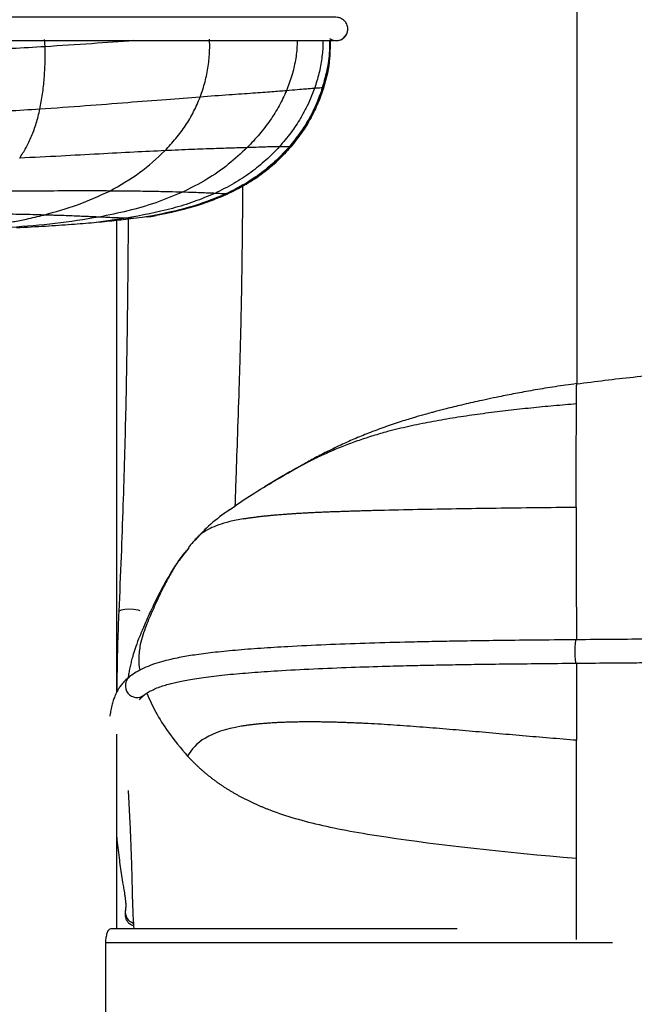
# Paper-space layout '_Front' of a CAD drawing. Header units: millimetres. Extents: x -468 to 468, y 0 to 686.
# Tile 3 of 14: x -321 to -190, y 255 to 466. Entities that reach past the tile are written whole.
import ezdxf

# ---------------------------------------------------------------- set-up
doc = ezdxf.new("R2010")
doc.units = ezdxf.units.MM

psp = doc.layouts.new('_Front')

# ---------------------------------------------------------------- linework, layer by layer
at = {"color": 7, "linetype": 'Continuous', "lineweight": 25}
for p, q in [((-250.74, 463.02), (-250.74, 463.03)), ((-315.29, 459.87), (-315.37, 461.43)), ((-254.41, 459.13), (-254.43, 461.18)), ((-254.37, 460.6), (-254.37, 461.18)), ((-254.58, 457.28), (-255.87, 451.06)), ((-255.23, 454.12), (-255.87, 451.06)), ((-255.87, 451.06), (-256.86, 448.35)), ((-255.87, 451.07), (-256.11, 451.09)), ((-255.87, 451.06), (-255.87, 451.07)), ((-255.87, 451.06), (-255.87, 451.06)), ((-255.87, 451.06), (-255.87, 451.06)), ((-257, 447.98), (-256.84, 448.35)), ((-260.51, 441.55), (-259.8, 442.62)), ((-262.86, 438.49), (-261.11, 440.69)), ((-262.86, 438.49), (-262.86, 438.5)), ((-262.86, 438.49), (-262.86, 438.49)), ((-276.41, 428.42), (-276.41, 428.42)), ((-276.41, 428.42), (-276.41, 428.42)), ((-287.36, 424.77), (-292.17, 423.75)), ((-288.35, 424.53), (-287.36, 424.77)), ((-282.23, 426.22), (-283.13, 425.96)), ((-297.98, 423.26), (-304.9, 422.29)), ((-300, 322.1), (-300, 422.78)), ((-293.21, 423.61), (-292.62, 423.65)), ((-292.62, 423.65), (-293.2, 423.61)), ((-292.61, 423.69), (-293.17, 423.62)), ((-293.13, 423.62), (-293.14, 423.62)), ((-292.61, 423.65), (-293.07, 423.62)), ((-293.03, 423.62), (-292.62, 423.65)), ((-292.62, 423.65), (-291.56, 423.85)), ((-282.75, 355.18), (-283.3, 354.6)), ((-284.62, 352.93), (-285.13, 352.25)), ((-300, 271.58), (-300, 313.12)), ((-227.3, 271.58), (-301.35, 271.58)), ((-302.38, 268.58), (-302.38, 186)), ((-194.2, 268.58), (-302.38, 268.58))]:
    psp.add_line(p, q, dxfattribs=at)
at = {"color": 7, "linetype": 'Continuous', "lineweight": 25, "flags": 128}
for points in [[(-276.41, 428.42), (-276.41, 428.42), (-276.41, 428.42)], [(-276.41, 428.42), (-276.41, 428.42), (-276.41, 428.42)], [(-276.41, 428.42), (-276.41, 428.42), (-276.41, 428.42)], [(-276.41, 428.42), (-276.41, 428.42), (-276.41, 428.42)], [(-292.62, 423.65), (-292.61, 423.65), (-292.61, 423.65), (-292.61, 423.65), (-292.61, 423.65)], [(-299.55, 339.31), (-299.45, 339.49), (-299, 339.71), (-298.26, 339.85), (-297.33, 339.9), (-296.36, 339.83), (-295.5, 339.67), (-295.09, 339.55)], [(-202.02, 333.28), (-202.1, 333.09), (-202.16, 332.55), (-202.2, 331.74), (-202.21, 330.78), (-202.18, 329.83), (-202.13, 329.01), (-202.06, 328.47), (-201.98, 328.28), (-201.97, 328.28)]]:
    psp.add_lwpolyline(points, dxfattribs=at)
at = {"color": 7, "linetype": 'Continuous', "lineweight": 25}
for centre, radius, start, end in [((-253.15, 463.68), 2.5, 235.7017, 344.7091), ((-253.15, 463.68), 2.5, 240.5047, 344.862), ((-276.47, 428.44), 0.0648, 340.0924, 344.9314), ((-295.66, 323.47), 2.5, 129.0838, 307.8861), ((-295.69, 275.18), 2.49, 170.5814, 252.2307)]:
    psp.add_arc(centre, radius, start, end, dxfattribs=at)
for points, knots in [([(-201.7, 387.97), (-201.7, 390.88), (-201.7, 397.95), (-201.7, 405.67), (-201.7, 411.68), (-201.7, 414.96), (-201.7, 418.95), (-201.7, 423.16), (-201.7, 427.38), (-201.7, 431.6), (-201.7, 435.81), (-201.7, 442.98), (-201.7, 452.95), (-201.71, 466.68), (-201.71, 480.9), (-201.72, 495.45), (-201.73, 509.15), (-201.73, 522.19), (-201.73, 534.89), (-201.73, 547.67), (-201.73, 560.88), (-201.73, 573.66), (-201.73, 585.9), (-201.73, 597.4), (-201.74, 608.86), (-201.75, 620.03), (-201.76, 630.56), (-201.78, 640.13), (-201.8, 648.52), (-201.82, 655.66), (-201.84, 661.69), (-201.86, 665.06), (-201.87, 666.64)], [0, 0, 0, 0, 0.028936, 0.07034, 0.077307, 0.089221, 0.10331, 0.117469, 0.131674, 0.145904, 0.160136, 0.174346, 0.218616, 0.261748, 0.314903, 0.365173, 0.412731, 0.457861, 0.501862, 0.546527, 0.593568, 0.643342, 0.684661, 0.726912, 0.769581, 0.81159, 0.851725, 0.888781, 0.921844, 0.951085, 0.976968, 1, 1, 1, 1]), ([(-250.74, 463.02), (-250.69, 463.26), (-250.61, 463.66), (-250.75, 464.41), (-251.05, 464.98), (-251.27, 465.27), (-251.51, 465.52), (-251.72, 465.69), (-251.88, 465.8), (-252.04, 465.89), (-252.28, 466), (-252.54, 466.07), (-253.01, 466.16), (-253.6, 466.18), (-254.15, 466.18), (-254.67, 466.18), (-255.35, 466.18), (-256.28, 466.18), (-257.57, 466.18), (-259.24, 466.18), (-261.48, 466.18), (-264.29, 466.18), (-267.56, 466.18), (-271.24, 466.18), (-275.26, 466.18), (-280.03, 466.18), (-285.6, 466.18), (-291.94, 466.18), (-300.21, 466.18), (-310.42, 466.18), (-322.44, 466.18), (-334.45, 466.18), (-346.45, 466.18), (-361.12, 466.18), (-378.46, 466.18), (-394.46, 466.18), (-406.47, 466.18), (-414.48, 466.18), (-422.42, 466.18), (-430.18, 466.18), (-436.69, 466.18), (-441.95, 466.18), (-446.09, 466.18), (-449.92, 466.18), (-453.37, 466.18), (-456.37, 466.18), (-458.86, 466.18), (-460.77, 466.18), (-462.32, 466.18), (-463.43, 466.18), (-464.2, 466.18), (-464.78, 466.18), (-465.23, 466.18), (-465.54, 466.18), (-465.88, 466.17), (-466.41, 466.11), (-467.18, 465.81), (-467.61, 465.34), (-467.81, 465.12)], [0, 0, 0, 0, 0.008973, 0.014967, 0.016771, 0.018156, 0.019051, 0.019881, 0.020559, 0.021401, 0.023146, 0.02768, 0.037005, 0.055326, 0.073219, 0.094042, 0.114181, 0.13336, 0.148836, 0.164179, 0.179569, 0.195001, 0.210458, 0.225937, 0.241385, 0.256725, 0.276938, 0.297076, 0.317263, 0.353741, 0.390114, 0.426294, 0.462426, 0.498531, 0.558725, 0.619018, 0.643266, 0.667596, 0.691884, 0.716057, 0.740267, 0.755552, 0.77098, 0.786476, 0.801962, 0.817399, 0.832761, 0.848223, 0.863895, 0.885197, 0.907123, 0.930541, 0.942904, 0.955766, 0.968507, 0.985411, 0.992965, 1, 1, 1, 1]), ([(-465.12, 461.19), (-465.12, 461.19), (-465.11, 461.18), (-464.78, 461.18), (-464.2, 461.18), (-463.43, 461.18), (-462.29, 461.18), (-460.75, 461.18), (-458.87, 461.18), (-456.4, 461.18), (-453.41, 461.18), (-449.97, 461.18), (-446.15, 461.18), (-442.03, 461.18), (-436.78, 461.18), (-430.28, 461.18), (-422.53, 461.18), (-414.6, 461.18), (-406.6, 461.18), (-394.62, 461.18), (-378.64, 461.18), (-358.66, 461.18), (-338.67, 461.18), (-322.02, 461.18), (-308.7, 461.18), (-299.84, 461.18), (-292.23, 461.18), (-285.89, 461.18), (-280.32, 461.18), (-275.54, 461.18), (-271.51, 461.18), (-267.8, 461.18), (-264.5, 461.18), (-261.65, 461.18), (-259.36, 461.18), (-257.64, 461.18), (-256.25, 461.18), (-255.25, 461.18), (-254.53, 461.18), (-254.07, 461.18), (-253.8, 461.19), (-253.65, 461.19), (-253.64, 461.2), (-253.64, 461.2)], [0, 0, 0, 0, 0.010864, 0.026154, 0.052082, 0.07678, 0.099919, 0.116471, 0.133053, 0.149721, 0.166461, 0.183245, 0.200057, 0.216812, 0.233406, 0.25968, 0.285919, 0.312271, 0.338673, 0.364992, 0.430416, 0.495733, 0.561052, 0.626514, 0.659449, 0.692447, 0.714353, 0.736202, 0.758125, 0.774752, 0.791504, 0.808316, 0.82512, 0.841873, 0.858608, 0.875552, 0.892758, 0.916096, 0.940819, 0.968828, 0.980337, 0.992527, 1, 1, 1, 1]), ([(-296.31, 461.18), (-299.3, 460.96), (-305.57, 460.49), (-311.96, 460.09), (-315.29, 459.87)], [0, 0, 0, 0, 0.47782, 1, 1, 1, 1]), ([(-282.17, 449.13), (-281.8, 450.21), (-281.07, 452.32), (-280.43, 455.68), (-280.11, 458.76), (-280.15, 460.7), (-280.17, 461.51)], [0, 0, 0, 0, 0.277195, 0.54617, 0.809464, 1, 1, 1, 1]), ([(-261.51, 461.18), (-261.5, 460.87), (-261.48, 459.47), (-261.82, 456.96), (-262.54, 453.66), (-263.35, 451.56), (-263.77, 450.49)], [0, 0, 0, 0, 0.0837441, 0.3809156, 0.6854152, 1, 1, 1, 1]), ([(-256.01, 461.18), (-256, 460.96), (-255.97, 459.69), (-256.21, 457.34), (-256.76, 454.14), (-257.43, 452.05), (-257.77, 450.99)], [0, 0, 0, 0, 0.063286, 0.367474, 0.678908, 1, 1, 1, 1]), ([(-254.62, 461.18), (-254.6, 460.63), (-254.55, 458.68), (-254.97, 455.26), (-255.72, 452.49), (-256.11, 451.09)], [0, 0, 0, 0, 0.160454, 0.572881, 1, 1, 1, 1]), ([(-254.49, 461.18), (-254.47, 459.93), (-254.4, 456.5), (-255.3, 453.17), (-255.87, 451.06)], [0, 0, 0, 0, 0.365323, 1, 1, 1, 1]), ([(-254.61, 456.93), (-254.48, 458.07), (-254.33, 459.49), (-254.38, 460.89), (-254.39, 461.18)], [0, 0, 0, 0, 0.797805, 1, 1, 1, 1]), ([(-315.29, 459.87), (-320.01, 459.6), (-329.64, 459.05), (-344.39, 458.49), (-354.4, 458.4), (-359.46, 458.36)], [0, 0, 0, 0, 0.321779, 0.657518, 1, 1, 1, 1]), ([(-316.38, 446.54), (-316.18, 447.61), (-315.78, 449.72), (-315.43, 453.09), (-315.25, 456.48), (-315.28, 458.74), (-315.29, 459.87)], [0, 0, 0, 0, 0.254759, 0.504893, 0.75259, 1, 1, 1, 1]), ([(-254.52, 459.13), (-254.52, 458.57), (-254.51, 455.83), (-255.27, 453.18), (-255.87, 451.07)], [0, 0, 0, 0, 0.206021, 1, 1, 1, 1]), ([(-255.2, 453.53), (-255.04, 454.3), (-254.75, 455.68), (-254.63, 456.79), (-254.58, 457.28)], [0, 0, 0, 0, 0.560286, 1, 1, 1, 1]), ([(-263.77, 450.48), (-264.75, 450.41), (-266.73, 450.25), (-270.88, 449.94), (-276, 449.58), (-280.06, 449.29), (-282.17, 449.13)], [0, 0, 0, 0, 0.235459, 0.47637, 0.728762, 1, 1, 1, 1]), ([(-263.77, 450.48), (-264.26, 449.41), (-265.27, 447.21), (-267.23, 444.12), (-269.5, 441.11), (-271.25, 439.28), (-272.14, 438.34)], [0, 0, 0, 0, 0.235648, 0.480451, 0.735131, 1, 1, 1, 1]), ([(-257.77, 450.99), (-258.04, 450.27), (-258.58, 448.82), (-259.59, 446.69), (-260.96, 444.22), (-262.8, 441.43), (-264.45, 439.5), (-265.29, 438.52)], [0, 0, 0, 0, 0.156008, 0.316161, 0.480548, 0.735215, 1, 1, 1, 1]), ([(-257.77, 450.99), (-258.02, 450.97), (-258.53, 450.93), (-259.7, 450.83), (-261.3, 450.69), (-262.95, 450.55), (-263.77, 450.48)], [0, 0, 0, 0, 0.257539, 0.509175, 0.755933, 1, 1, 1, 1]), ([(-256.11, 451.09), (-256.48, 450.01), (-257.25, 447.81), (-258.84, 444.62), (-260.77, 441.47), (-262.35, 439.52), (-263.16, 438.53)], [0, 0, 0, 0, 0.2359526, 0.4810804, 0.7356154, 1, 1, 1, 1]), ([(-255.87, 451.07), (-256.24, 449.99), (-257, 447.8), (-258.57, 444.6), (-260.49, 441.45), (-262.06, 439.5), (-262.86, 438.5)], [0, 0, 0, 0, 0.2361805, 0.4813522, 0.7357922, 1, 1, 1, 1]), ([(-255.87, 451.06), (-256.24, 449.98), (-257, 447.78), (-258.57, 444.59), (-260.49, 441.43), (-262.06, 439.48), (-262.86, 438.49)], [0, 0, 0, 0, 0.236268, 0.481468, 0.735875, 1, 1, 1, 1]), ([(-255.87, 451.06), (-256.24, 449.98), (-256.99, 447.78), (-258.58, 444.6), (-259.97, 442.21), (-260.94, 440.98), (-261.14, 440.72)], [0, 0, 0, 0, 0.293271, 0.597623, 0.913398, 1, 1, 1, 1]), ([(-256.11, 451.09), (-256.24, 451.08), (-256.51, 451.07), (-257.36, 451.02), (-257.77, 450.99)], [0, 0, 0, 0, 0.509467, 1, 1, 1, 1]), ([(-282.17, 449.13), (-284.57, 448.95), (-289.57, 448.57), (-297.83, 447.91), (-306.84, 447.2), (-313.14, 446.77), (-316.38, 446.54)], [0, 0, 0, 0, 0.2223908, 0.4637274, 0.7235492, 1, 1, 1, 1]), ([(-289.67, 437.7), (-288.88, 438.55), (-287.32, 440.23), (-285.29, 443.02), (-283.52, 445.94), (-282.62, 448.08), (-282.17, 449.13)], [0, 0, 0, 0, 0.261968, 0.515496, 0.76105, 1, 1, 1, 1]), ([(-316.38, 446.54), (-320.98, 446.25), (-330.38, 445.67), (-344.76, 445.06), (-354.53, 444.97), (-359.46, 444.92)], [0, 0, 0, 0, 0.3216557, 0.6573358, 1, 1, 1, 1]), ([(-320.7, 436.09), (-320.24, 436.82), (-319.31, 438.28), (-318.14, 440.76), (-317.12, 443.47), (-316.63, 445.52), (-316.38, 446.54)], [0, 0, 0, 0, 0.25206, 0.501985, 0.750701, 1, 1, 1, 1]), ([(-260.51, 441.54), (-260.51, 441.54), (-260.52, 441.53), (-260.44, 441.65), (-260.34, 441.79), (-260.2, 442.01), (-260.01, 442.28), (-259.8, 442.62), (-259.43, 443.2), (-259.04, 443.85), (-258.78, 444.33), (-258.67, 444.54)], [0, 0, 0, 0, 0.14176, 0.217317, 0.279029, 0.332412, 0.385589, 0.447846, 0.531977, 0.790557, 1, 1, 1, 1]), ([(-261.18, 440.61), (-261.09, 440.73), (-260.76, 441.17), (-260.37, 441.75), (-260.09, 442.16), (-260.09, 442.16), (-260.09, 442.16)], [0, 0, 0, 0, 0.116265, 0.437422, 0.754254, 1, 1, 1, 1]), ([(-261.18, 440.61), (-261.21, 440.57), (-261.24, 440.51), (-261.29, 440.46), (-261.29, 440.45)], [0, 0, 0, 0, 0.865671, 1, 1, 1, 1]), ([(-289.67, 437.7), (-291.86, 437.59), (-296.43, 437.37), (-303.92, 436.96), (-312.08, 436.52), (-317.77, 436.24), (-320.7, 436.09)], [0, 0, 0, 0, 0.222104, 0.463613, 0.723591, 1, 1, 1, 1]), ([(-301.48, 429.08), (-299.3, 430.3), (-295.04, 432.69), (-291.43, 436.06), (-289.67, 437.7)], [0, 0, 0, 0, 0.51197, 1, 1, 1, 1]), ([(-272.14, 438.34), (-273.14, 438.31), (-275.17, 438.25), (-279.19, 438.11), (-284, 437.94), (-287.73, 437.78), (-289.67, 437.7)], [0, 0, 0, 0, 0.235989, 0.476662, 0.728768, 1, 1, 1, 1]), ([(-272.14, 438.34), (-273.46, 437.12), (-276.16, 434.62), (-280.79, 431.42), (-284.21, 429.7), (-285.96, 428.82)], [0, 0, 0, 0, 0.31754, 0.650777, 1, 1, 1, 1]), ([(-265.29, 438.52), (-266.22, 437.56), (-268.12, 435.59), (-271.39, 432.97), (-275.03, 430.55), (-277.7, 429.24), (-279.06, 428.57)], [0, 0, 0, 0, 0.234576, 0.478832, 0.733608, 1, 1, 1, 1]), ([(-263.16, 438.53), (-264.05, 437.55), (-265.89, 435.55), (-269.1, 432.9), (-272.71, 430.45), (-275.37, 429.13), (-276.73, 428.46)], [0, 0, 0, 0, 0.233872, 0.47766, 0.732538, 1, 1, 1, 1]), ([(-262.86, 438.5), (-263.75, 437.52), (-265.58, 435.52), (-268.79, 432.86), (-272.39, 430.42), (-275.05, 429.1), (-276.41, 428.43)], [0, 0, 0, 0, 0.233818, 0.477528, 0.732392, 1, 1, 1, 1]), ([(-276.41, 428.42), (-275.05, 429.09), (-272.39, 430.41), (-268.79, 432.85), (-265.58, 435.51), (-263.76, 437.51), (-262.86, 438.49)], [0, 0, 0, 0, 0.267168, 0.521914, 0.765787, 1, 1, 1, 1]), ([(-262.86, 438.49), (-263.76, 437.51), (-265.58, 435.51), (-268.79, 432.85), (-272.39, 430.41), (-275.05, 429.09), (-276.41, 428.42)], [0, 0, 0, 0, 0.233813, 0.477536, 0.732409, 1, 1, 1, 1]), ([(-265.29, 438.52), (-265.61, 438.52), (-266.26, 438.51), (-267.68, 438.48), (-269.52, 438.42), (-271.27, 438.37), (-272.14, 438.34)], [0, 0, 0, 0, 0.262667, 0.515465, 0.760256, 1, 1, 1, 1]), ([(-263.16, 438.53), (-263.28, 438.53), (-263.51, 438.54), (-264.16, 438.54), (-264.92, 438.53), (-265.29, 438.52)], [0, 0, 0, 0, 0.34491, 0.679856, 1, 1, 1, 1]), ([(-262.86, 438.5), (-262.85, 438.51), (-262.84, 438.52), (-263.05, 438.53), (-263.16, 438.53)], [0, 0, 0, 0, 0.4960756, 1, 1, 1, 1]), ([(-301.48, 429.08), (-303.34, 429.09), (-307.22, 429.11), (-313.52, 429.08), (-320.33, 429.04), (-325.07, 429), (-327.51, 428.99)], [0, 0, 0, 0, 0.223627, 0.465832, 0.725319, 1, 1, 1, 1]), ([(-315.58, 423.95), (-313.14, 424.62), (-308.25, 425.96), (-303.73, 428.04), (-301.48, 429.08)], [0, 0, 0, 0, 0.500367, 1, 1, 1, 1]), ([(-285.97, 428.82), (-287.84, 428.04), (-291.62, 426.46), (-297.6, 424.76), (-301.72, 423.93), (-303.79, 423.51)], [0, 0, 0, 0, 0.328728, 0.663243, 1, 1, 1, 1]), ([(-285.97, 428.82), (-286.9, 428.85), (-288.78, 428.9), (-292.39, 428.97), (-296.62, 429.04), (-299.82, 429.07), (-301.48, 429.08)], [0, 0, 0, 0, 0.236352, 0.476979, 0.729082, 1, 1, 1, 1]), ([(-279.06, 428.57), (-279.42, 428.59), (-280.1, 428.62), (-281.6, 428.68), (-283.45, 428.75), (-285.14, 428.8), (-285.97, 428.82)], [0, 0, 0, 0, 0.27013, 0.52434, 0.766116, 1, 1, 1, 1]), ([(-273.15, 430.1), (-273.16, 427.28), (-273.2, 418.61), (-273.35, 408.75), (-273.51, 401.12), (-273.57, 398.79), (-273.61, 397.01), (-273.66, 395.23), (-273.71, 393.45), (-273.76, 391.68), (-273.82, 389.91), (-273.97, 385.1), (-274.21, 377.73), (-274.53, 368.95), (-274.7, 363.82), (-274.77, 361.83)], [0, 0, 0, 0, 0.125172, 0.384647, 0.434582, 0.460758, 0.486874, 0.512924, 0.5389, 0.564796, 0.590607, 0.616324, 0.775443, 0.912865, 1, 1, 1, 1]), ([(-279.06, 428.57), (-280.51, 427.96), (-283.46, 426.72), (-289.75, 424.81), (-294.66, 423.88), (-297.98, 423.26)], [0, 0, 0, 0, 0.240171, 0.487153, 1, 1, 1, 1]), ([(-276.73, 428.45), (-278.42, 427.75), (-281.86, 426.32), (-287.36, 424.79), (-291.15, 424.03), (-293.07, 423.64)], [0, 0, 0, 0, 0.321268, 0.654692, 1, 1, 1, 1]), ([(-276.41, 428.43), (-278.08, 427.73), (-281.5, 426.31), (-286.95, 424.79), (-290.7, 424.04), (-292.61, 423.65)], [0, 0, 0, 0, 0.321086, 0.654495, 1, 1, 1, 1]), ([(-276.41, 428.42), (-278.09, 427.73), (-281.5, 426.31), (-286.6, 424.88), (-290, 424.19), (-291.56, 423.88)], [0, 0, 0, 0, 0.342861, 0.698902, 1, 1, 1, 1]), ([(-286.22, 425.05), (-284.51, 425.51), (-281.14, 426.43), (-277.97, 427.76), (-276.41, 428.42)], [0, 0, 0, 0, 0.5058091, 1, 1, 1, 1]), ([(-276.73, 428.46), (-276.88, 428.46), (-277.2, 428.48), (-278, 428.52), (-278.87, 428.56), (-279.06, 428.57)], [0, 0, 0, 0, 0.379315, 0.862065, 1, 1, 1, 1]), ([(-276.41, 428.43), (-276.41, 428.43), (-276.41, 428.43), (-276.47, 428.44), (-276.65, 428.45), (-276.73, 428.46)], [0, 0, 0, 0, 0.345208, 0.67257, 1, 1, 1, 1]), ([(-286.22, 425.07), (-286.45, 425), (-288.54, 424.39), (-290.69, 424), (-292.62, 423.65)], [0, 0, 0, 0, 0.106901, 1, 1, 1, 1]), ([(-315.58, 423.95), (-316.34, 423.97), (-317.91, 424.02), (-320.27, 424.07), (-322.8, 424.12), (-325.23, 424.16), (-327.78, 424.2), (-330.23, 424.23), (-332.8, 424.26), (-334.49, 424.28), (-335.35, 424.29)], [0, 0, 0, 0, 0.121533, 0.249206, 0.366271, 0.507871, 0.616281, 0.749483, 0.873392, 1, 1, 1, 1]), ([(-326.34, 421.85), (-326.33, 421.85), (-326.3, 421.86), (-326.24, 421.86), (-325.29, 422), (-323.41, 422.29), (-321.12, 422.7), (-319.74, 422.99), (-319.27, 423.09)], [0, 0, 0, 0, 0.00612, 0.01224, 0.02448, 0.407697, 0.801502, 1, 1, 1, 1]), ([(-303.79, 423.51), (-306.87, 423.01), (-313.04, 422.01), (-319.42, 421.53), (-322.61, 421.28)], [0, 0, 0, 0, 0.4999695, 1, 1, 1, 1]), ([(-319.27, 423.09), (-318.66, 423.22), (-317.42, 423.49), (-316.2, 423.8), (-315.58, 423.95)], [0, 0, 0, 0, 0.4975098, 1, 1, 1, 1]), ([(-313.31, 423.88), (-313.68, 423.9), (-314.42, 423.92), (-315.19, 423.94), (-315.58, 423.95)], [0, 0, 0, 0, 0.493316, 1, 1, 1, 1]), ([(-303.83, 423.51), (-303.94, 423.51), (-304.38, 423.53), (-305.2, 423.57), (-306.42, 423.62), (-307.85, 423.68), (-309.5, 423.75), (-311.3, 423.82), (-312.61, 423.86), (-313.31, 423.88)], [0, 0, 0, 0, 0.0481622, 0.1828482, 0.3169056, 0.4882975, 0.6523206, 0.8151972, 1, 1, 1, 1]), ([(-296.45, 423.19), (-296.45, 423.19), (-297.1, 423.11), (-298.9, 422.89), (-301.81, 422.58), (-304.11, 422.36), (-304.9, 422.29), (-304.9, 422.29)], [0, 0, 0, 0, 0.000004, 0.313227, 0.774263, 0.999996, 1, 1, 1, 1]), ([(-303.79, 423.51), (-303.8, 423.51), (-303.81, 423.51), (-303.82, 423.51), (-303.83, 423.51)], [0, 0, 0, 0, 0.50008, 1, 1, 1, 1]), ([(-297.98, 423.26), (-298.3, 423.27), (-298.9, 423.3), (-300.21, 423.35), (-301.76, 423.42), (-303.13, 423.48), (-303.79, 423.51)], [0, 0, 0, 0, 0.282352, 0.539647, 0.776934, 1, 1, 1, 1]), ([(-297.55, 423.06), (-297.55, 423.02), (-297.56, 421.38), (-297.58, 417.85), (-297.63, 412.18), (-297.69, 405.64), (-297.79, 398.23), (-297.92, 390.11), (-298.1, 381.34), (-298.34, 371.94), (-298.65, 361.76), (-299.05, 350.79), (-299.38, 343.23), (-299.55, 339.31)], [0, 0, 0, 0, 0.0015482, 0.0587095, 0.1263282, 0.2044085, 0.2929556, 0.3919696, 0.4949113, 0.6071552, 0.7287281, 0.8596686, 1, 1, 1, 1]), ([(-296.45, 423.19), (-296.49, 423.19), (-296.82, 423.21), (-297.44, 423.23), (-297.98, 423.26)], [0, 0, 0, 0, 0.118756, 1, 1, 1, 1]), ([(-293.07, 423.64), (-293.07, 423.64), (-293.31, 423.61), (-294.1, 423.5), (-295.58, 423.31), (-296.45, 423.19)], [0, 0, 0, 0, 0.000005, 0.412128, 1, 1, 1, 1]), ([(-293.44, 423.58), (-293.36, 423.59), (-293.24, 423.61), (-293.21, 423.61), (-293.2, 423.61)], [0, 0, 0, 0, 0.672197, 1, 1, 1, 1]), ([(-292.61, 423.69), (-292.68, 423.69), (-292.76, 423.68), (-293.07, 423.64), (-293.07, 423.64)], [0, 0, 0, 0, 0.99999, 1, 1, 1, 1]), ([(-292.61, 423.65), (-292.61, 423.65), (-292.61, 423.65), (-292.61, 423.68), (-292.61, 423.69)], [0, 0, 0, 0, 0.498765, 1, 1, 1, 1]), ([(-304.9, 422.29), (-304.9, 422.29), (-306.38, 422.16), (-309.64, 421.9), (-315.16, 421.52), (-319.28, 421.3), (-321.37, 421.19)], [0, 0, 0, 0, 0.000003, 0.321711, 0.65621, 1, 1, 1, 1]), ([(0, 393.34), (-10.48, 393.32), (-31.89, 393.29), (-64.16, 393.1), (-96.75, 392.81), (-125.9, 392.16), (-145, 391.56), (-153.79, 391.27), (-155.58, 391.21), (-157.03, 391.16), (-158.47, 391.11), (-159.92, 391.06), (-165.95, 390.83), (-175.91, 390.39), (-189.41, 389.46), (-197.79, 388.37), (-201.81, 387.84)], [0, 0, 0, 0, 0.1555185, 0.3176356, 0.4787154, 0.6390221, 0.7501791, 0.7624498, 0.7696454, 0.7768283, 0.7839979, 0.791154, 0.7982962, 0.8738468, 0.9395759, 1, 1, 1, 1]), ([(-201.81, 387.96), (-202.6, 387.85), (-204.15, 387.65), (-206.4, 387.31), (-208.56, 386.97), (-210.62, 386.63), (-212.58, 386.28), (-214.47, 385.93), (-216.09, 385.61), (-218.59, 385.11), (-222.36, 384.33), (-226.19, 383.45), (-229.33, 382.68), (-231.47, 382.13), (-232.99, 381.72), (-234.47, 381.31), (-236.62, 380.69), (-239.47, 379.82), (-242.77, 378.71), (-246.15, 377.45), (-249.29, 376.15), (-252.37, 374.77), (-255.36, 373.31), (-258.27, 371.77), (-260.69, 370.41), (-262.47, 369.38), (-263.9, 368.55), (-265.14, 367.83), (-266.33, 367.15), (-267.36, 366.56), (-268.12, 366.14), (-268.35, 365.99), (-268.45, 365.93)], [0, 0, 0, 0, 0.036717, 0.072165, 0.106305, 0.139101, 0.170524, 0.200552, 0.229166, 0.252821, 0.307202, 0.351501, 0.390044, 0.416536, 0.425891, 0.440874, 0.464161, 0.495256, 0.533399, 0.572366, 0.60804, 0.640715, 0.680054, 0.715033, 0.747576, 0.773201, 0.800698, 0.830521, 0.862888, 0.909976, 0.96108, 1, 1, 1, 1]), ([(-201.86, 383.64), (-201.86, 384.2), (-201.85, 385.37), (-201.84, 386.49), (-201.83, 387.31), (-201.82, 387.79), (-201.82, 388.01), (-201.81, 387.97), (-201.81, 387.95)], [0, 0, 0, 0, 0.154929, 0.32003, 0.491715, 0.666305, 0.840134, 1, 1, 1, 1]), ([(-201.81, 387.95), (-201.81, 387.95), (-201.81, 387.95), (-201.81, 387.89), (-201.81, 387.84)], [0, 0, 0, 0, 0.09692, 1, 1, 1, 1]), ([(-201.86, 383.64), (-202.67, 383.57), (-204.3, 383.43), (-206.74, 383.22), (-209.17, 382.99), (-211.59, 382.75), (-214.01, 382.49), (-216.41, 382.22), (-218.81, 381.93), (-221.21, 381.63), (-223.59, 381.3), (-225.97, 380.96), (-228.33, 380.59), (-230.68, 380.19), (-233.02, 379.77), (-235.34, 379.32), (-237.64, 378.82), (-239.93, 378.29), (-241.95, 377.78), (-243.72, 377.29), (-245.25, 376.84), (-246.76, 376.36), (-248.26, 375.85), (-249.75, 375.32), (-251.23, 374.76), (-252.7, 374.18), (-254.16, 373.56), (-255.6, 372.92), (-257.04, 372.25), (-258.46, 371.55), (-259.88, 370.83), (-261.28, 370.08), (-262.68, 369.31), (-264.08, 368.52), (-265.47, 367.71), (-266.39, 367.17), (-266.85, 366.89)], [0, 0, 0, 0, 0.036085, 0.072093, 0.108014, 0.14384, 0.179574, 0.215224, 0.250797, 0.286299, 0.321732, 0.35709, 0.392359, 0.427511, 0.462521, 0.497383, 0.532105, 0.566695, 0.601151, 0.624685, 0.648173, 0.671624, 0.695046, 0.718446, 0.741828, 0.765199, 0.788566, 0.811936, 0.835321, 0.858731, 0.882176, 0.905659, 0.929185, 0.952752, 0.976359, 1, 1, 1, 1]), ([(-201.92, 361.61), (-201.92, 363.9), (-201.92, 365.93), (-201.92, 369.79), (-201.91, 371.61), (-201.91, 373.47)], [0, 0, 0, 0, 0.5, 0.5, 1, 1, 1, 1]), ([(-275.93, 361.04), (-274.52, 362.01), (-271.58, 364.06), (-268.48, 365.92), (-266.85, 366.89)], [0, 0, 0, 0, 0.4762188, 1, 1, 1, 1]), ([(-272.96, 359.11), (-272.85, 359.13), (-272.61, 359.17), (-272.26, 359.22), (-271.89, 359.28), (-271.52, 359.33), (-271.15, 359.39), (-270.76, 359.44), (-270.37, 359.49), (-269.97, 359.54), (-269.57, 359.59), (-269.16, 359.64), (-268.74, 359.68), (-268.32, 359.73), (-267.89, 359.77), (-267.45, 359.81), (-267.01, 359.86), (-266.56, 359.9), (-266.11, 359.94), (-265.65, 359.98), (-265.19, 360.02), (-264.72, 360.05), (-264.24, 360.09), (-263.76, 360.12), (-263.28, 360.16), (-262.79, 360.19), (-262.29, 360.23), (-261.79, 360.26), (-261.29, 360.29), (-260.78, 360.32), (-260.27, 360.35), (-259.75, 360.38), (-259.23, 360.41), (-258.7, 360.43), (-258.17, 360.46), (-257.64, 360.49), (-257.1, 360.51), (-256.56, 360.54), (-256.02, 360.56), (-255.47, 360.58), (-254.91, 360.61), (-254.36, 360.63), (-253.8, 360.65), (-253.24, 360.67), (-252.67, 360.69), (-252.1, 360.71), (-251.53, 360.73), (-250.95, 360.75), (-250.37, 360.77), (-249.79, 360.79), (-249.21, 360.81), (-248.62, 360.82), (-248.03, 360.84), (-247.44, 360.86), (-246.84, 360.88), (-246.25, 360.89), (-245.65, 360.91), (-245.04, 360.92), (-244.44, 360.94), (-241.38, 361.02), (-235.75, 361.14), (-227.45, 361.29), (-219, 361.41), (-210.48, 361.52), (-204.78, 361.58), (-201.92, 361.61)], [0, 0, 0, 0, 0.007794, 0.015579, 0.023357, 0.031128, 0.038894, 0.046655, 0.054413, 0.062169, 0.069923, 0.077676, 0.085428, 0.093181, 0.100934, 0.108688, 0.116444, 0.124203, 0.131964, 0.139729, 0.147497, 0.15527, 0.163047, 0.17083, 0.178618, 0.186413, 0.194213, 0.202021, 0.209835, 0.217656, 0.225486, 0.233323, 0.241168, 0.249022, 0.256885, 0.264757, 0.272639, 0.28053, 0.28843, 0.29634, 0.304261, 0.312191, 0.320132, 0.328082, 0.336044, 0.344015, 0.351997, 0.35999, 0.367992, 0.376005, 0.384029, 0.392063, 0.400107, 0.408161, 0.416226, 0.424301, 0.432387, 0.440483, 0.44859, 0.456709, 0.562958, 0.670878, 0.779915, 0.889705, 1, 1, 1, 1]), ([(-201.92, 361.61), (-201.92, 360.16), (-201.92, 357.32), (-201.91, 352.54), (-201.91, 348.76), (-201.9, 345.86), (-201.9, 343.93), (-201.9, 341.69), (-201.89, 339.43), (-201.88, 337.09), (-201.88, 335.02), (-201.88, 333.75), (-201.88, 333.28)], [0, 0, 0, 0, 0.192598, 0.377024, 0.552267, 0.597799, 0.672708, 0.742955, 0.811483, 0.881654, 0.95689, 1, 1, 1, 1]), ([(-275.91, 361.02), (-276.29, 360.76), (-278, 359.58), (-280.55, 357.55), (-282.48, 355.43), (-283.26, 354.56)], [0, 0, 0, 0, 0.142277, 0.648612, 1, 1, 1, 1]), ([(-272.96, 359.11), (-273.98, 358.91), (-276.04, 358.52), (-278.34, 357.8), (-280.2, 357.01), (-281.62, 356.15), (-282.43, 355.53), (-282.74, 355.2), (-282.75, 355.18)], [0, 0, 0, 0, 0.179191, 0.364633, 0.559577, 0.766125, 0.9855, 1, 1, 1, 1]), ([(-282.75, 355.18), (-283.08, 354.84), (-283.79, 354.1), (-284.37, 353.37), (-284.69, 352.98)], [0, 0, 0, 0, 0.459427, 1, 1, 1, 1]), ([(-285.19, 352.29), (-285.78, 351.53), (-287.09, 349.82), (-288.79, 347.06), (-290.37, 344.24), (-291.67, 341.7), (-292.83, 339.23), (-293.69, 337.31), (-294.38, 335.72), (-295.36, 333.39), (-296.1, 331.36), (-296.59, 329.78), (-296.88, 328.68), (-297.1, 327.75), (-297.25, 327.02), (-297.36, 326.46), (-297.45, 325.92), (-297.52, 325.46), (-297.56, 325.2), (-297.57, 325.1)], [0, 0, 0, 0, 0.086585, 0.193041, 0.280867, 0.349179, 0.401725, 0.450438, 0.498018, 0.569007, 0.637347, 0.703328, 0.768667, 0.833826, 0.87031, 0.906728, 0.94308, 0.979361, 1, 1, 1, 1]), ([(-285.13, 352.25), (-285.83, 351.36), (-287.13, 349.73), (-288.65, 347.1), (-289.98, 344.62), (-291.16, 342.18), (-292.4, 339.4), (-293.8, 336.16), (-295.01, 332.67), (-295.34, 329.47), (-295.25, 327.62), (-295.07, 326.8), (-295.06, 326.78)], [0, 0, 0, 0, 0.121673, 0.225482, 0.326679, 0.424352, 0.517456, 0.65368, 0.803242, 0.910547, 0.996813, 1, 1, 1, 1]), ([(-299.55, 339.31), (-299.64, 337.13), (-299.8, 333.01), (-299.92, 327.38), (-299.97, 323.84), (-299.97, 322.22), (-299.97, 322.15)], [0, 0, 0, 0, 0.369732, 0.699019, 0.98746, 1, 1, 1, 1]), ([(-202.02, 333.28), (-205.06, 333.26), (-210.69, 333.2), (-218.42, 333.12), (-224.77, 333.03), (-229.91, 332.94), (-234.34, 332.85), (-239.98, 332.72), (-247.06, 332.52), (-255.44, 332.22), (-262.88, 331.86), (-269.32, 331.46), (-274.71, 331.04), (-279.47, 330.56), (-282.81, 330.13), (-285.09, 329.76), (-286.8, 329.45), (-288.63, 329.06), (-290.57, 328.56), (-292.5, 327.95), (-294.3, 327.22), (-295.94, 326.36), (-296.79, 325.74), (-297.23, 325.41)], [0, 0, 0, 0, 0.06953, 0.12857, 0.177136, 0.215205, 0.247214, 0.279747, 0.346524, 0.41411, 0.481678, 0.532692, 0.58369, 0.633643, 0.680809, 0.703059, 0.726666, 0.756557, 0.79295, 0.835591, 0.884233, 0.939012, 1, 1, 1, 1]), ([(0, 334.06), (-2.23, 334.06), (-6.37, 334.06), (-12.12, 334.06), (-16.94, 334.06), (-20.88, 334.05), (-27.34, 334.05), (-40.03, 334.04), (-65.12, 334), (-94.62, 333.9), (-125.14, 333.78), (-144.73, 333.69), (-158.23, 333.61), (-165.43, 333.56), (-171.28, 333.52), (-176.25, 333.49), (-180.95, 333.45), (-186.88, 333.41), (-194.04, 333.35), (-199.22, 333.31), (-202.02, 333.28)], [0, 0, 0, 0, 0.033056, 0.061499, 0.085328, 0.104543, 0.119965, 0.181155, 0.29281, 0.492181, 0.619049, 0.74592, 0.783138, 0.819657, 0.852914, 0.87016, 0.893471, 0.922881, 0.958385, 1, 1, 1, 1]), ([(-294.12, 321.49), (-293.85, 321.69), (-293.36, 322.06), (-292.34, 322.6), (-291.2, 323.09), (-289.97, 323.51), (-288.73, 323.87), (-287.49, 324.18), (-286.17, 324.47), (-284.15, 324.86), (-281.04, 325.34), (-276.46, 325.86), (-271.29, 326.3), (-265.16, 326.72), (-258.07, 327.09), (-250.21, 327.41), (-244.02, 327.61), (-239.55, 327.73), (-236.4, 327.81), (-232.65, 327.89), (-228.09, 327.97), (-222.72, 328.06), (-216.53, 328.14), (-209.52, 328.21), (-204.58, 328.26), (-201.98, 328.28)], [0, 0, 0, 0, 0.05497, 0.103654, 0.146163, 0.182601, 0.212967, 0.237575, 0.261534, 0.28621, 0.338035, 0.390958, 0.442301, 0.492638, 0.559253, 0.625171, 0.686479, 0.708034, 0.731357, 0.760759, 0.796296, 0.837979, 0.885816, 0.939814, 1, 1, 1, 1]), ([(-201.98, 328.28), (-199.75, 328.3), (-195.62, 328.34), (-189.89, 328.39), (-185.09, 328.42), (-181.16, 328.45), (-174.71, 328.5), (-162.05, 328.59), (-137.01, 328.73), (-98.98, 328.89), (-65.95, 328.99), (-43.88, 329.03), (-36.67, 329.04), (-30.81, 329.05), (-25.84, 329.05), (-21.12, 329.05), (-15.18, 329.06), (-8, 329.06), (-2.8, 329.06), (0, 329.06)], [0, 0, 0, 0, 0.0330652, 0.0615078, 0.0853387, 0.1045565, 0.1199803, 0.1811716, 0.2928221, 0.4921905, 0.7459368, 0.7831558, 0.8196749, 0.8529326, 0.8701736, 0.8934801, 0.9228871, 0.9583939, 1, 1, 1, 1]), ([(-201.87, 328.28), (-201.87, 327.93), (-201.87, 326.46), (-201.86, 322.85), (-201.86, 317.56), (-201.85, 313.73), (-201.85, 311.83)], [0, 0, 0, 0, 0.059947, 0.247423, 0.625678, 1, 1, 1, 1]), ([(-297.23, 325.41), (-297.59, 325.1), (-298.26, 324.53), (-298.97, 323.71), (-299.49, 323.01), (-299.84, 322.41), (-300.09, 321.94), (-300.27, 321.55), (-300.5, 321), (-300.77, 320.23), (-301.06, 319.14), (-301.29, 318.05), (-301.42, 317.29), (-301.47, 316.97)], [0, 0, 0, 0, 0.103918, 0.194848, 0.272865, 0.33802, 0.390354, 0.429905, 0.464579, 0.573664, 0.702835, 0.873389, 1, 1, 1, 1]), ([(-293.58, 321.86), (-292.96, 320.51), (-291.66, 317.66), (-288.8, 313.1), (-286.29, 310.14), (-284.85, 308.44)], [0, 0, 0, 0, 0.278058, 0.585057, 1, 1, 1, 1]), ([(-295.12, 320.48), (-295.04, 320.6), (-294.79, 320.93), (-294.38, 321.27), (-294.12, 321.49)], [0, 0, 0, 0, 0.360712, 1, 1, 1, 1]), ([(-201.85, 311.83), (-202.81, 311.91), (-204.73, 312.06), (-207.61, 312.29), (-210.48, 312.54), (-213.35, 312.78), (-216.21, 313.03), (-219.06, 313.28), (-221.91, 313.54), (-224.75, 313.78), (-227.57, 314.03), (-230.39, 314.27), (-233.2, 314.5), (-235.99, 314.72), (-238.77, 314.92), (-241.53, 315.11), (-244.26, 315.28), (-246.47, 315.4), (-248.15, 315.48), (-249.32, 315.53), (-250.49, 315.58), (-251.65, 315.62), (-252.8, 315.66), (-253.94, 315.69), (-255.07, 315.71), (-256.19, 315.73), (-257.3, 315.74), (-258.4, 315.75), (-259.48, 315.75), (-260.55, 315.74), (-261.6, 315.73), (-262.64, 315.7), (-263.66, 315.68), (-264.67, 315.64), (-265.65, 315.59), (-266.61, 315.54), (-267.55, 315.48), (-268.47, 315.41), (-269.36, 315.34), (-270.23, 315.25), (-271.07, 315.16), (-271.88, 315.05), (-272.66, 314.94), (-273.16, 314.86), (-273.41, 314.82)], [0, 0, 0, 0, 0.037455, 0.07486, 0.112215, 0.149517, 0.186764, 0.223956, 0.261088, 0.298158, 0.335161, 0.372091, 0.408946, 0.44572, 0.482409, 0.519006, 0.555501, 0.591907, 0.607849, 0.623772, 0.639677, 0.655565, 0.671434, 0.687285, 0.703115, 0.718924, 0.73471, 0.750472, 0.766209, 0.78192, 0.797606, 0.813265, 0.8289, 0.844512, 0.860103, 0.875676, 0.891236, 0.906784, 0.922322, 0.937854, 0.953384, 0.968915, 0.984452, 1, 1, 1, 1]), ([(-273.4, 314.82), (-276.78, 314.25), (-279.25, 313.39), (-282.89, 311.23), (-284.06, 309.92), (-284.85, 308.44)], [0, 0, 0, 0, 0.5, 0.5, 1, 1, 1, 1]), ([(-201.85, 298.4), (-201.85, 298.57), (-201.85, 298.9), (-201.85, 299.42), (-201.85, 299.94), (-201.85, 300.48), (-201.85, 301.03), (-201.85, 301.59), (-201.85, 302.17), (-201.85, 302.77), (-201.85, 303.39), (-201.85, 304.03), (-201.85, 304.69), (-201.85, 305.37), (-201.85, 306.08), (-201.85, 306.81), (-201.85, 307.58), (-201.85, 308.37), (-201.85, 309.19), (-201.85, 310.04), (-201.85, 310.92), (-201.85, 311.52), (-201.85, 311.83)], [0, 0, 0, 0, 0.050178, 0.100264, 0.150254, 0.200143, 0.249934, 0.29963, 0.349242, 0.398781, 0.448268, 0.497728, 0.54719, 0.596685, 0.646249, 0.695931, 0.745787, 0.795884, 0.84629, 0.897071, 0.94829, 1, 1, 1, 1]), ([(-284.85, 308.44), (-284.69, 308.27), (-284.38, 307.93), (-283.89, 307.44), (-283.41, 306.96), (-282.92, 306.48), (-282.42, 306.02), (-281.92, 305.57), (-281.41, 305.13), (-280.9, 304.69), (-280.38, 304.27), (-279.86, 303.86), (-279.33, 303.45), (-278.8, 303.06), (-278.26, 302.68), (-277.71, 302.3), (-277.17, 301.93), (-276.61, 301.58), (-276.06, 301.23), (-275.49, 300.89), (-274.93, 300.55), (-274.36, 300.23), (-273.78, 299.91), (-273.2, 299.61), (-272.62, 299.31), (-272.03, 299.01), (-271.44, 298.73), (-270.85, 298.45), (-270.25, 298.18), (-269.65, 297.92), (-269.05, 297.66), (-268.44, 297.41), (-268.03, 297.25), (-267.83, 297.17)], [0, 0, 0, 0, 0.033647, 0.067103, 0.100379, 0.133485, 0.166433, 0.199234, 0.2319, 0.264444, 0.296877, 0.32921, 0.361453, 0.393619, 0.425715, 0.457752, 0.489739, 0.521683, 0.553593, 0.585476, 0.617339, 0.649188, 0.681029, 0.71287, 0.744713, 0.776566, 0.808432, 0.840316, 0.872218, 0.904139, 0.936076, 0.96803, 1, 1, 1, 1]), ([(-297.54, 301.12), (-297.53, 300.86), (-297.49, 299.95), (-297.41, 298.4), (-297.31, 296.51), (-297.21, 294.71), (-297.13, 292.92), (-297.05, 291.18), (-296.99, 289.5), (-296.93, 288.01), (-296.89, 286.9), (-296.87, 286.12), (-296.85, 285.6), (-296.84, 285.12), (-296.82, 284.67), (-296.81, 284.2), (-296.79, 283.6), (-296.77, 282.84), (-296.75, 281.9), (-296.72, 280.79), (-296.7, 279.66), (-296.67, 278.56), (-296.65, 277.52), (-296.61, 276.38), (-296.56, 275.17), (-296.5, 273.87), (-296.44, 272.85), (-296.39, 272.18), (-296.37, 271.89), (-296.35, 271.71), (-296.34, 271.6), (-296.34, 271.58)], [0, 0, 0, 0, 0.026529, 0.092023, 0.15407, 0.212325, 0.266766, 0.326008, 0.379913, 0.428484, 0.471816, 0.490651, 0.508384, 0.525023, 0.540567, 0.556399, 0.5754, 0.602139, 0.633862, 0.670986, 0.714073, 0.746435, 0.781975, 0.820959, 0.863696, 0.910536, 0.961879, 0.978147, 0.987378, 0.996817, 1, 1, 1, 1]), ([(-267.83, 297.17), (-264.5, 295.86), (-260.92, 294.78), (-252.66, 292.86), (-247.98, 292.02), (-231.46, 289.54), (-217.13, 287.93), (-201.85, 286.64)], [0, 0, 0, 0, 0.25, 0.25, 0.5, 0.5, 1, 1, 1, 1]), ([(-201.85, 286.64), (-201.85, 286.82), (-201.85, 287.19), (-201.85, 287.74), (-201.85, 288.31), (-201.85, 288.88), (-201.85, 289.47), (-201.85, 290.07), (-201.85, 290.68), (-201.85, 291.3), (-201.85, 291.94), (-201.85, 292.59), (-201.85, 293.25), (-201.85, 293.93), (-201.85, 294.63), (-201.85, 295.34), (-201.85, 296.08), (-201.85, 296.83), (-201.85, 297.6), (-201.85, 298.14), (-201.85, 298.4)], [0, 0, 0, 0, 0.056452, 0.112799, 0.169024, 0.225118, 0.28108, 0.336914, 0.392627, 0.448229, 0.503733, 0.559151, 0.614494, 0.66977, 0.724987, 0.780144, 0.835237, 0.890256, 0.945182, 1, 1, 1, 1]), ([(-300, 291.16), (-299.84, 289.7), (-299.6, 287.62), (-299.25, 284.84), (-298.98, 282.95), (-298.74, 281.51), (-298.57, 280.53), (-298.46, 279.91), (-298.35, 279.25), (-298.24, 278.56), (-298.15, 277.86), (-298.08, 277.14), (-298.05, 276.37), (-298.11, 275.86), (-298.14, 275.59)], [0, 0, 0, 0, 0.27287, 0.387017, 0.501155, 0.612901, 0.648882, 0.685099, 0.728323, 0.780266, 0.827193, 0.879475, 0.93708, 1, 1, 1, 1]), ([(-201.86, 269.27), (-201.86, 269.48), (-201.86, 270.44), (-201.85, 272.35), (-201.85, 275.01), (-201.85, 277.87), (-201.85, 280.74), (-201.85, 283.59), (-201.85, 285.65), (-201.85, 286.64)], [0, 0, 0, 0, 0.041045, 0.185887, 0.362425, 0.534693, 0.699809, 0.85562, 1, 1, 1, 1]), ([(-298.14, 275.59), (-298.18, 275.28), (-298.24, 274.74), (-298.19, 274.2), (-298.04, 273.72), (-297.9, 273.44), (-297.74, 273.2), (-297.56, 272.98), (-297.26, 272.7), (-296.86, 272.43), (-296.54, 272.34), (-296.4, 272.29)], [0, 0, 0, 0, 0.382411, 0.650439, 0.743599, 0.811489, 0.837343, 0.859236, 0.903826, 0.956591, 1, 1, 1, 1]), ([(-301.36, 271.55), (-301.44, 271.54), (-301.63, 271.5), (-301.94, 271.02), (-302.21, 270.25), (-302.36, 269.38), (-302.38, 268.8), (-302.38, 268.58)], [0, 0, 0, 0, 0.188201, 0.415632, 0.642824, 0.860221, 1, 1, 1, 1])]:
    psp.add_open_spline(points, degree=3, knots=knots, dxfattribs=at)
psp.add_open_spline([(-201.91, 373.47), (-201.89, 377.21), (-201.87, 381.08), (-201.86, 383.64)], degree=3, dxfattribs=at)

doc.saveas('drawing.dxf')
